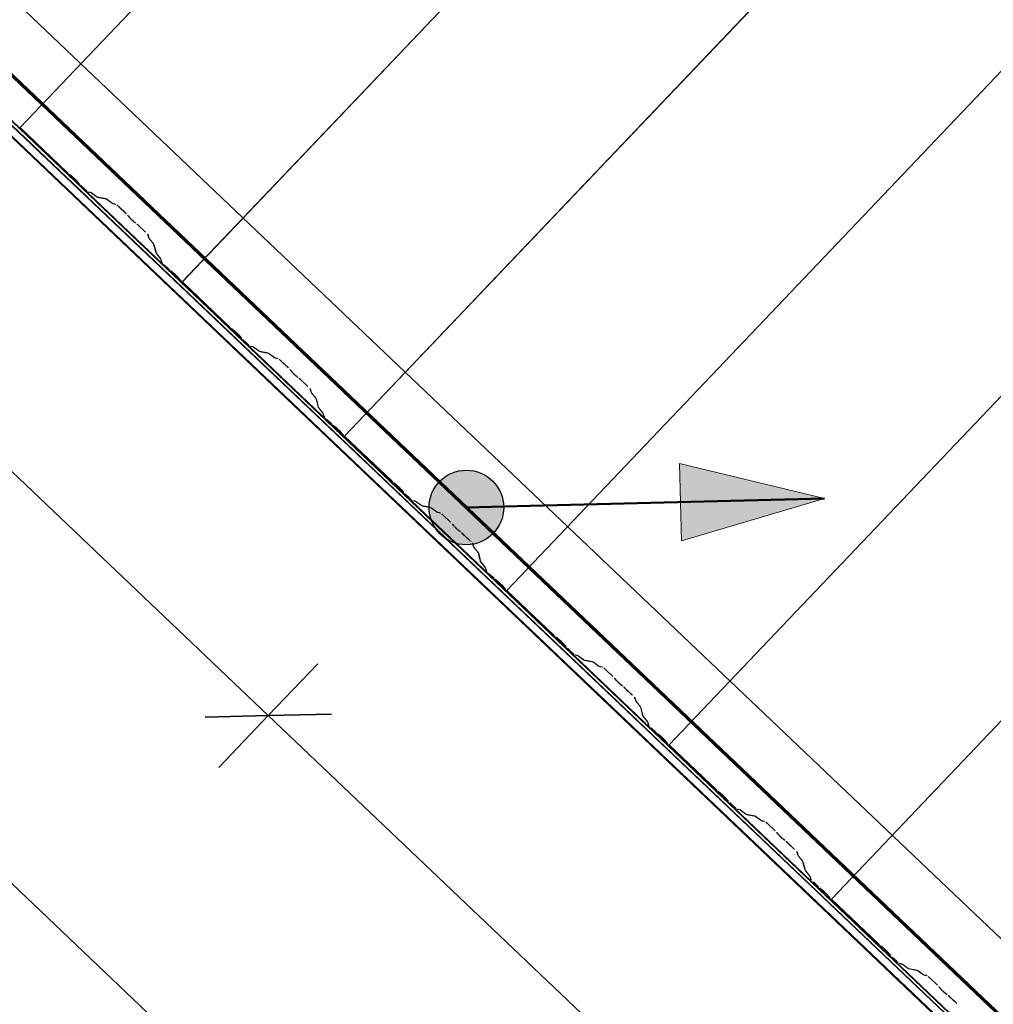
# Model space of a CAD drawing. Header units: metres. Extents: x 32343131.6 to 32343183.7, y 5699223.3 to 5699275.1.
# Tile 19 of 190: x 32343151.9 to 32343153.6, y 5699237 to 5699238.7. Entities that reach past the tile are written whole.
import ezdxf

# ---------------------------------------------------------------- set-up
doc = ezdxf.new("R2010")
doc.units = ezdxf.units.M
for name, color, linetype, lineweight in [('0-1', 7, 'Continuous', 5), ('A-ANNO-DIMS', 7, 'Continuous', 9), ('A-ANNO-DIMS-50', 7, 'Continuous', 9), ('A-DETL-GENF', 7, 'Continuous', 18)]:
    doc.layers.add(name, color=color, linetype=linetype, lineweight=lineweight)
for name, color, linetype, lineweight, true_color in [('A-DETL-GENF-3', 5, 'Continuous', 18, 0x0000ff), ('A-DETL-GENF-4', 5, 'Continuous', 50, 0x0000ff), ('A-ROOF-1', 7, 'Continuous', 5, 0xcccccc), ('E-POWR-CNDT-1', 5, 'Continuous', 70, 0x0000ff), ('G-IMPT-1', 5, 'Continuous', 25, 0x0000ff), ('S-BEAM-1', 7, 'Continuous', 5, 0xcccccc)]:
    doc.layers.add(name, color=color, linetype=linetype, lineweight=lineweight, true_color=true_color)
doc.styles.add('Arial', font='arial.ttf', dxfattribs={"height": 0.15})
doc.dimstyles.new('Blitzschutz', dxfattribs={"dimscale": 0.3048, "dimtxt": 0.153039, "dimasz": 0.492126, "dimexe": 0.393701, "dimexo": 0.0625, "dimgap": 0.287073, "dimtad": 1, "dimlfac": 100, "dimrnd": 0.01, "dimdsep": 46, "dimtxsty": 'Arial', "dimblk1": 'OBLIQUE', "dimblk2": 'OBLIQUE', "dimsah": 1, "dimcen": 0.09, "dimdle": 0.393701, "dimadec": 0, "dimazin": 0, "dimtfac": 1, "dimtdec": 4, "dimtix": 1, "dimtmove": 0, "dimatfit": 3, "dimfxl": 0.393701, "dimfxlon": 1, "dimtvp": 1, "dimtfill": 1, "dimtolj": 1, "dimtzin": 0, "dimarcsym": 2})

# ---------------------------------------------------------------- blocks, each defined once
blk = doc.blocks.new('Ortgang Hochpunkt - Ortgang Hochpunkt-3544340-TGA_190_LP5_GR_DA-TGA-01_G_')
at = {"layer": 'A-ROOF-1'}
for p, q in [((89.4753, -25.0355), (54.6993, 8.0497)), ((89.3588, -25.1579), (54.5828, 7.9273)), ((54.5837, 7.9281), (89.3597, -25.1571)), ((89.4753, -25.0355), (54.8986, 7.8602)), ((74.8585, -11.3434), (71.9726, -8.5979)), ((74.8551, -11.3392), (71.977, -8.6011)), ((74.8487, -11.327), (71.9886, -8.606)), ((74.8478, -11.3249), (71.9908, -8.6068)), ((74.8884, -11.3635), (74.8478, -11.3249)), ((74.8862, -11.3627), (74.8487, -11.327)), ((74.8737, -11.357), (74.8551, -11.3392)), ((74.8648, -11.3495), (74.8585, -11.3434)), ((74.8694, -11.3538), (74.8651, -11.3498)), ((80.6531, -16.8563), (74.8694, -11.3538)), ((80.6497, -16.8521), (74.8737, -11.357)), ((80.6443, -16.8408), (74.8862, -11.3627)), ((80.6433, -16.8386), (74.8884, -11.3635))]:
    blk.add_line(p, q, dxfattribs=at)
blk = doc.blocks.new('ARC_190_LPX_FM_Stellplätze_rvt-1-TGA_190_LP5_GR_DA-TGA-01_G_')
at = {"layer": 'S-BEAM-1'}
for p, q in [((32343151.9263, 5699238.5177), (32343160.1886, 5699247.2022)), ((32343151.9263, 5699238.5177), (32343160.1886, 5699247.2022)), ((32343151.9264, 5699238.5178), (32343160.1886, 5699247.2023)), ((32343151.9264, 5699238.5178), (32343160.1886, 5699247.2023)), ((32343152.198, 5699238.2592), (32343160.4602, 5699246.9438)), ((32343152.198, 5699238.2592), (32343160.4602, 5699246.9438)), ((32343152.1981, 5699238.2593), (32343160.4603, 5699246.9438)), ((32343152.1981, 5699238.2593), (32343160.4603, 5699246.9438)), ((32343152.4697, 5699238.0009), (32343160.732, 5699246.6854)), ((32343152.4697, 5699238.0009), (32343160.732, 5699246.6854)), ((32343152.4697, 5699238.0008), (32343160.7319, 5699246.6853)), ((32343152.4697, 5699238.0008), (32343160.7319, 5699246.6853)), ((32343152.7413, 5699237.7423), (32343161.0036, 5699246.4268)), ((32343152.7413, 5699237.7423), (32343161.0036, 5699246.4268)), ((32343152.7414, 5699237.7424), (32343161.0037, 5699246.4269)), ((32343152.7414, 5699237.7424), (32343161.0037, 5699246.4269)), ((32343153.013, 5699237.4838), (32343161.2753, 5699246.1683)), ((32343153.013, 5699237.4838), (32343161.2753, 5699246.1683)), ((32343153.0131, 5699237.4839), (32343161.2754, 5699246.1684)), ((32343153.0131, 5699237.4839), (32343161.2754, 5699246.1684)), ((32343153.2847, 5699237.2253), (32343161.547, 5699245.9098)), ((32343153.2847, 5699237.2253), (32343161.547, 5699245.9098)), ((32343153.2848, 5699237.2254), (32343161.5471, 5699245.9099)), ((32343153.2848, 5699237.2254), (32343161.5471, 5699245.9099)), ((32343151.9264, 5699238.5178), (32343151.9263, 5699238.5177)), ((32343151.9263, 5699238.5177), (32343151.9264, 5699238.5178)), ((32343151.9263, 5699238.5177), (32343152.0051, 5699238.4427)), ((32343152.0052, 5699238.4428), (32343151.9264, 5699238.5178)), ((32343152.0131, 5699238.4362), (32343152.0084, 5699238.44)), ((32343152.0091, 5699238.4392), (32343152.0138, 5699238.4354)), ((32343152.02, 5699238.4296), (32343152.024, 5699238.425)), ((32343152.0248, 5699238.4243), (32343152.0208, 5699238.4289)), ((32343152.0277, 5699238.4212), (32343152.0352, 5699238.4141)), ((32343152.0353, 5699238.4142), (32343152.0278, 5699238.4213)), ((32343152.0444, 5699238.4095), (32343152.0399, 5699238.4104)), ((32343152.041, 5699238.4094), (32343152.0454, 5699238.4085)), ((32343152.0546, 5699238.4022), (32343152.0454, 5699238.4089)), ((32343152.0462, 5699238.408), (32343152.0554, 5699238.4013)), ((32343152.0698, 5699238.3988), (32343152.0554, 5699238.4018)), ((32343152.0564, 5699238.4007), (32343152.0709, 5699238.3978)), ((32343152.0801, 5699238.3916), (32343152.0708, 5699238.3983)), ((32343152.0717, 5699238.3973), (32343152.0809, 5699238.3907)), ((32343152.0858, 5699238.3901), (32343152.0809, 5699238.3911)), ((32343152.0819, 5699238.3901), (32343152.0869, 5699238.3891)), ((32343152.0915, 5699238.3853), (32343152.1038, 5699238.3736)), ((32343152.1039, 5699238.3737), (32343152.0916, 5699238.3854)), ((32343152.1072, 5699238.37), (32343152.109, 5699238.3678)), ((32343152.11, 5699238.367), (32343152.1082, 5699238.3692)), ((32343152.1194, 5699238.3585), (32343152.1171, 5699238.3602)), ((32343152.118, 5699238.3593), (32343152.1203, 5699238.3576)), ((32343152.124, 5699238.3544), (32343152.1363, 5699238.3426)), ((32343152.1364, 5699238.3427), (32343152.1241, 5699238.3545)), ((32343152.1403, 5699238.3382), (32343152.1416, 5699238.3333)), ((32343152.1427, 5699238.3323), (32343152.1414, 5699238.3372)), ((32343152.1422, 5699238.3324), (32343152.1493, 5699238.3235)), ((32343152.1503, 5699238.3227), (32343152.1432, 5699238.3316)), ((32343152.1498, 5699238.3227), (32343152.1535, 5699238.3084)), ((32343152.1546, 5699238.3074), (32343152.1509, 5699238.3217)), ((32343152.1541, 5699238.3075), (32343152.1612, 5699238.2986)), ((32343152.1622, 5699238.2978), (32343152.1551, 5699238.3066)), ((32343152.1617, 5699238.2978), (32343152.1628, 5699238.2934)), ((32343152.1639, 5699238.2924), (32343152.1628, 5699238.2968)), ((32343152.1678, 5699238.2879), (32343152.1754, 5699238.2807)), ((32343152.1754, 5699238.2808), (32343152.1679, 5699238.288)), ((32343152.1834, 5699238.2742), (32343152.1786, 5699238.278)), ((32343152.1793, 5699238.2772), (32343152.1841, 5699238.2734)), ((32343152.1902, 5699238.2676), (32343152.1943, 5699238.263)), ((32343152.1951, 5699238.2624), (32343152.1911, 5699238.2669)), ((32343152.1981, 5699238.2593), (32343152.198, 5699238.2592)), ((32343152.198, 5699238.2592), (32343152.1981, 5699238.2593)), ((32343152.198, 5699238.2592), (32343152.2768, 5699238.1842)), ((32343152.2769, 5699238.1843), (32343152.1981, 5699238.2593)), ((32343152.2848, 5699238.1777), (32343152.2801, 5699238.1815)), ((32343152.2808, 5699238.1807), (32343152.2855, 5699238.1769)), ((32343152.2917, 5699238.1711), (32343152.2957, 5699238.1665)), ((32343152.2965, 5699238.1659), (32343152.2925, 5699238.1704)), ((32343152.2994, 5699238.1627), (32343152.3069, 5699238.1556)), ((32343152.307, 5699238.1557), (32343152.2995, 5699238.1628)), ((32343152.3161, 5699238.151), (32343152.3116, 5699238.1519)), ((32343152.3127, 5699238.1509), (32343152.3171, 5699238.15)), ((32343152.3263, 5699238.1438), (32343152.3171, 5699238.1504)), ((32343152.3179, 5699238.1495), (32343152.3271, 5699238.1429)), ((32343152.3415, 5699238.1404), (32343152.3271, 5699238.1433)), ((32343152.3281, 5699238.1423), (32343152.3426, 5699238.1393)), ((32343152.3517, 5699238.1331), (32343152.3425, 5699238.1398)), ((32343152.3434, 5699238.1389), (32343152.3526, 5699238.1322)), ((32343152.3575, 5699238.1317), (32343152.3525, 5699238.1327)), ((32343152.3536, 5699238.1316), (32343152.3585, 5699238.1306)), ((32343152.3756, 5699238.1152), (32343152.3632, 5699238.127)), ((32343152.3632, 5699238.1269), (32343152.3755, 5699238.1151)), ((32343152.3789, 5699238.1116), (32343152.3807, 5699238.1094)), ((32343152.3817, 5699238.1086), (32343152.3799, 5699238.1108)), ((32343152.3911, 5699238.1), (32343152.3888, 5699238.1017)), ((32343152.3897, 5699238.1008), (32343152.392, 5699238.0991)), ((32343152.3957, 5699238.0959), (32343152.408, 5699238.0842)), ((32343152.4081, 5699238.0843), (32343152.3958, 5699238.096)), ((32343152.412, 5699238.0797), (32343152.4133, 5699238.0749)), ((32343152.4144, 5699238.0739), (32343152.4131, 5699238.0787)), ((32343152.4139, 5699238.0739), (32343152.421, 5699238.065)), ((32343152.422, 5699238.0642), (32343152.4149, 5699238.0731)), ((32343152.4215, 5699238.0643), (32343152.4252, 5699238.05)), ((32343152.4263, 5699238.0489), (32343152.4226, 5699238.0632)), ((32343152.4258, 5699238.049), (32343152.4329, 5699238.0401)), ((32343152.4339, 5699238.0393), (32343152.4268, 5699238.0482)), ((32343152.4334, 5699238.0393), (32343152.4345, 5699238.0349)), ((32343152.4356, 5699238.0339), (32343152.4345, 5699238.0383)), ((32343152.4395, 5699238.0294), (32343152.447, 5699238.0223)), ((32343152.4471, 5699238.0224), (32343152.4396, 5699238.0295)), ((32343152.4551, 5699238.0158), (32343152.4503, 5699238.0196)), ((32343152.451, 5699238.0188), (32343152.4558, 5699238.015)), ((32343152.4619, 5699238.0091), (32343152.4659, 5699238.0045)), ((32343152.4668, 5699238.0039), (32343152.4627, 5699238.0084)), ((32343152.5486, 5699237.9259), (32343152.4697, 5699238.0009)), ((32343152.4697, 5699238.0009), (32343152.4697, 5699238.0008)), ((32343152.4697, 5699238.0008), (32343152.4697, 5699238.0009)), ((32343152.4697, 5699238.0008), (32343152.5485, 5699237.9258)), ((32343152.5565, 5699237.9193), (32343152.5517, 5699237.9231)), ((32343152.5524, 5699237.9223), (32343152.5572, 5699237.9185)), ((32343152.5633, 5699237.9126), (32343152.5674, 5699237.9081)), ((32343152.5682, 5699237.9074), (32343152.5642, 5699237.912)), ((32343152.5711, 5699237.9043), (32343152.5786, 5699237.8971)), ((32343152.5787, 5699237.8972), (32343152.5712, 5699237.9044)), ((32343152.5878, 5699237.8925), (32343152.5833, 5699237.8934)), ((32343152.5844, 5699237.8924), (32343152.5888, 5699237.8915)), ((32343152.598, 5699237.8853), (32343152.5887, 5699237.892)), ((32343152.5896, 5699237.891), (32343152.5988, 5699237.8844)), ((32343152.6114, 5699237.8823), (32343152.5988, 5699237.8848)), ((32343152.5998, 5699237.8838), (32343152.6113, 5699237.8815)), ((32343152.6127, 5699237.882), (32343152.6117, 5699237.8822)), ((32343152.6121, 5699237.8813), (32343152.6143, 5699237.8809)), ((32343152.6234, 5699237.8747), (32343152.6142, 5699237.8813)), ((32343152.6151, 5699237.8804), (32343152.6243, 5699237.8737)), ((32343152.6292, 5699237.8732), (32343152.6242, 5699237.8742)), ((32343152.6253, 5699237.8732), (32343152.6302, 5699237.8721)), ((32343152.6348, 5699237.8684), (32343152.6472, 5699237.8567)), ((32343152.6473, 5699237.8567), (32343152.6349, 5699237.8685)), ((32343152.6506, 5699237.8531), (32343152.6524, 5699237.8509)), ((32343152.6533, 5699237.8501), (32343152.6515, 5699237.8523)), ((32343152.6628, 5699237.8416), (32343152.6605, 5699237.8432)), ((32343152.6614, 5699237.8423), (32343152.6636, 5699237.8407)), ((32343152.6674, 5699237.8374), (32343152.6797, 5699237.8257)), ((32343152.6798, 5699237.8258), (32343152.6675, 5699237.8375)), ((32343152.6837, 5699237.8213), (32343152.6839, 5699237.8204)), ((32343152.6839, 5699237.8204), (32343152.685, 5699237.8164)), ((32343152.686, 5699237.8154), (32343152.6848, 5699237.8203)), ((32343152.6856, 5699237.8154), (32343152.6927, 5699237.8066)), ((32343152.6937, 5699237.8057), (32343152.6866, 5699237.8146)), ((32343152.6932, 5699237.8058), (32343152.6969, 5699237.7915)), ((32343152.6979, 5699237.7905), (32343152.6943, 5699237.8048)), ((32343152.6975, 5699237.7905), (32343152.7046, 5699237.7816)), ((32343152.7056, 5699237.7808), (32343152.6984, 5699237.7897)), ((32343152.7051, 5699237.7809), (32343152.7062, 5699237.7765)), ((32343152.7073, 5699237.7755), (32343152.7062, 5699237.7799)), ((32343152.7112, 5699237.7709), (32343152.7187, 5699237.7638)), ((32343152.7188, 5699237.7639), (32343152.7113, 5699237.771)), ((32343152.7268, 5699237.7573), (32343152.722, 5699237.7611)), ((32343152.7227, 5699237.7603), (32343152.7275, 5699237.7565)), ((32343152.7336, 5699237.7506), (32343152.7376, 5699237.7461)), ((32343152.7385, 5699237.7454), (32343152.7344, 5699237.75)), ((32343152.7414, 5699237.7424), (32343152.7413, 5699237.7423)), ((32343152.7413, 5699237.7423), (32343152.7414, 5699237.7424)), ((32343152.7413, 5699237.7423), (32343152.8202, 5699237.6673)), ((32343152.8202, 5699237.6674), (32343152.7414, 5699237.7424)), ((32343152.8282, 5699237.6608), (32343152.8234, 5699237.6646)), ((32343152.8241, 5699237.6638), (32343152.8289, 5699237.66)), ((32343152.835, 5699237.6541), (32343152.8391, 5699237.6496)), ((32343152.8399, 5699237.6489), (32343152.8359, 5699237.6535)), ((32343152.8428, 5699237.6458), (32343152.8503, 5699237.6386)), ((32343152.8504, 5699237.6387), (32343152.8429, 5699237.6459)), ((32343152.8594, 5699237.6341), (32343152.855, 5699237.635)), ((32343152.8561, 5699237.6339), (32343152.8605, 5699237.633)), ((32343152.8696, 5699237.6268), (32343152.8604, 5699237.6335)), ((32343152.8613, 5699237.6326), (32343152.8705, 5699237.6259)), ((32343152.8849, 5699237.6234), (32343152.8704, 5699237.6263)), ((32343152.8715, 5699237.6253), (32343152.886, 5699237.6224)), ((32343152.8951, 5699237.6162), (32343152.8859, 5699237.6228)), ((32343152.8868, 5699237.6219), (32343152.896, 5699237.6153)), ((32343152.9008, 5699237.6147), (32343152.8959, 5699237.6157)), ((32343152.897, 5699237.6147), (32343152.9019, 5699237.6137)), ((32343152.9065, 5699237.6099), (32343152.9189, 5699237.5982)), ((32343152.9189, 5699237.5983), (32343152.9066, 5699237.61)), ((32343152.9223, 5699237.5946), (32343152.9241, 5699237.5924)), ((32343152.925, 5699237.5916), (32343152.9232, 5699237.5938)), ((32343152.9345, 5699237.5831), (32343152.9322, 5699237.5848)), ((32343152.933, 5699237.5839), (32343152.9353, 5699237.5822)), ((32343152.9391, 5699237.5789), (32343152.9514, 5699237.5672)), ((32343152.9515, 5699237.5673), (32343152.9392, 5699237.579)), ((32343152.9554, 5699237.5628), (32343152.9566, 5699237.5579)), ((32343152.9577, 5699237.5569), (32343152.9565, 5699237.5618)), ((32343152.9573, 5699237.5569), (32343152.9644, 5699237.5481)), ((32343152.9653, 5699237.5473), (32343152.9582, 5699237.5561)), ((32343152.9649, 5699237.5473), (32343152.9685, 5699237.533)), ((32343152.9696, 5699237.532), (32343152.966, 5699237.5463)), ((32343152.9692, 5699237.532), (32343152.9763, 5699237.5232)), ((32343152.9772, 5699237.5223), (32343152.9701, 5699237.5312)), ((32343152.9768, 5699237.5224), (32343152.9779, 5699237.518)), ((32343152.979, 5699237.517), (32343152.9779, 5699237.5214)), ((32343152.9829, 5699237.5125), (32343152.9904, 5699237.5053)), ((32343152.9905, 5699237.5054), (32343152.983, 5699237.5126)), ((32343152.9984, 5699237.4988), (32343152.9937, 5699237.5026)), ((32343152.9944, 5699237.5018), (32343152.9991, 5699237.498)), ((32343153.0053, 5699237.4922), (32343153.0093, 5699237.4876)), ((32343153.0101, 5699237.4869), (32343153.0061, 5699237.4915)), ((32343153.0131, 5699237.4839), (32343153.013, 5699237.4838)), ((32343153.013, 5699237.4838), (32343153.0131, 5699237.4839)), ((32343153.013, 5699237.4838), (32343153.0918, 5699237.4088)), ((32343153.0919, 5699237.4089), (32343153.0131, 5699237.4839)), ((32343153.0999, 5699237.4023), (32343153.0951, 5699237.4061)), ((32343153.0958, 5699237.4053), (32343153.1006, 5699237.4015)), ((32343153.1067, 5699237.3957), (32343153.1107, 5699237.3911)), ((32343153.1116, 5699237.3904), (32343153.1075, 5699237.395)), ((32343153.1221, 5699237.3802), (32343153.1145, 5699237.3874)), ((32343153.1145, 5699237.3873), (32343153.122, 5699237.3802)), ((32343153.1311, 5699237.3756), (32343153.1267, 5699237.3765)), ((32343153.1277, 5699237.3754), (32343153.1322, 5699237.3745)), ((32343153.1413, 5699237.3683), (32343153.1321, 5699237.375)), ((32343153.133, 5699237.3741), (32343153.1422, 5699237.3674)), ((32343153.1566, 5699237.3649), (32343153.1421, 5699237.3679)), ((32343153.1432, 5699237.3668), (32343153.1577, 5699237.3639)), ((32343153.1668, 5699237.3577), (32343153.1576, 5699237.3644)), ((32343153.1585, 5699237.3634), (32343153.1677, 5699237.3568)), ((32343153.1725, 5699237.3562), (32343153.1676, 5699237.3572)), ((32343153.1687, 5699237.3562), (32343153.1736, 5699237.3552)), ((32343153.1782, 5699237.3514), (32343153.1905, 5699237.3397)), ((32343153.1906, 5699237.3398), (32343153.1783, 5699237.3515)), ((32343153.194, 5699237.3361), (32343153.1958, 5699237.3339)), ((32343153.1967, 5699237.3331), (32343153.1949, 5699237.3353)), ((32343153.2062, 5699237.3246), (32343153.2039, 5699237.3263)), ((32343153.2047, 5699237.3254), (32343153.207, 5699237.3237)), ((32343153.2108, 5699237.3205), (32343153.2231, 5699237.3087)), ((32343153.2232, 5699237.3088), (32343153.2109, 5699237.3206)), ((32343153.2271, 5699237.3043), (32343153.2283, 5699237.2994)), ((32343153.2294, 5699237.2984), (32343153.2282, 5699237.3033)), ((32343153.229, 5699237.2985), (32343153.2361, 5699237.2896)), ((32343153.237, 5699237.2888), (32343153.2299, 5699237.2976)), ((32343153.2366, 5699237.2888), (32343153.2402, 5699237.2745)), ((32343153.2413, 5699237.2735), (32343153.2377, 5699237.2878)), ((32343153.2409, 5699237.2736), (32343153.248, 5699237.2647)), ((32343153.2489, 5699237.2639), (32343153.2418, 5699237.2727)), ((32343153.2485, 5699237.2639), (32343153.2496, 5699237.2595)), ((32343153.2507, 5699237.2585), (32343153.2496, 5699237.2629)), ((32343153.2546, 5699237.254), (32343153.2621, 5699237.2468)), ((32343153.2622, 5699237.2469), (32343153.2547, 5699237.2541)), ((32343153.2701, 5699237.2403), (32343153.2654, 5699237.2441)), ((32343153.2661, 5699237.2433), (32343153.2708, 5699237.2395)), ((32343153.277, 5699237.2337), (32343153.281, 5699237.2291)), ((32343153.2818, 5699237.2285), (32343153.2778, 5699237.233)), ((32343153.2848, 5699237.2254), (32343153.2847, 5699237.2253)), ((32343153.2847, 5699237.2253), (32343153.2848, 5699237.2254)), ((32343153.2847, 5699237.2253), (32343153.3635, 5699237.1503)), ((32343153.3636, 5699237.1504), (32343153.2848, 5699237.2254)), ((32343153.3716, 5699237.1438), (32343153.3668, 5699237.1476)), ((32343153.3675, 5699237.1468), (32343153.3723, 5699237.143)), ((32343153.3784, 5699237.1372), (32343153.3824, 5699237.1326)), ((32343153.3833, 5699237.132), (32343153.3792, 5699237.1365)), ((32343153.3861, 5699237.1288), (32343153.3937, 5699237.1217)), ((32343153.3937, 5699237.1218), (32343153.3862, 5699237.1289)), ((32343153.4028, 5699237.1171), (32343153.3984, 5699237.118)), ((32343153.3994, 5699237.117), (32343153.4039, 5699237.1161)), ((32343153.413, 5699237.1099), (32343153.4038, 5699237.1165)), ((32343153.4047, 5699237.1156), (32343153.4139, 5699237.1089)), ((32343153.4283, 5699237.1065), (32343153.4138, 5699237.1094)), ((32343153.4149, 5699237.1084), (32343153.4294, 5699237.1054)), ((32343153.4385, 5699237.0992), (32343153.4293, 5699237.1059)), ((32343153.4301, 5699237.105), (32343153.4394, 5699237.0983)), ((32343153.4442, 5699237.0978), (32343153.4393, 5699237.0988)), ((32343153.4404, 5699237.0977), (32343153.4453, 5699237.0967)), ((32343153.4499, 5699237.0929), (32343153.4622, 5699237.0812)), ((32343153.4623, 5699237.0813), (32343153.45, 5699237.093)), ((32343153.4657, 5699237.0776), (32343153.4675, 5699237.0754)), ((32343153.4684, 5699237.0746), (32343153.4666, 5699237.0768)), ((32343153.4779, 5699237.0661), (32343153.4756, 5699237.0678)), ((32343153.4764, 5699237.0669), (32343153.4787, 5699237.0652)), ((32343153.4949, 5699237.0503), (32343153.4825, 5699237.0621)), ((32343153.4825, 5699237.062), (32343153.4948, 5699237.0503))]:
    blk.add_line(p, q, dxfattribs=at)
for centre, major_axis, ratio, start_param, end_param in [((32343152.0055, 5699238.4432), (-0.00543, 0.00517), 0.087156, 1.570796, 2.355302), ((32343152.0055, 5699238.4432), (-0.00435, 0.00414), 0.087156, 1.570796, 2.355303), ((32343152.0166, 5699238.4322), (-0.00543, 0.00517), 0.087156, 3.927882, 5.496895), ((32343152.0166, 5699238.4322), (-0.00435, 0.00414), 0.087156, 3.927881, 5.496895), ((32343152.0282, 5699238.4217), (-0.00543, 0.00517), 0.087156, 0.78629, 1.570796), ((32343152.0282, 5699238.4217), (-0.00435, 0.00414), 0.087156, 0.786288, 1.570796), ((32343152.0357, 5699238.4145), (-0.00543, 0.00517), 0.087156, 1.570796, 3.003604), ((32343152.0357, 5699238.4145), (-0.00435, 0.00414), 0.087156, 1.570796, 3.003604), ((32343152.0497, 5699238.4043), (-0.00543, 0.00517), 0.087156, 5.711273, 6.145192), ((32343152.0497, 5699238.4043), (-0.00435, 0.00414), 0.087156, 5.711276, 6.145197), ((32343152.0511, 5699238.4059), (-0.00435, 0.00414), 0.087155, 2.569679, 3.003604), ((32343152.0511, 5699238.4059), (-0.00543, 0.00517), 0.087156, 2.56968, 3.003603), ((32343152.0752, 5699238.3937), (-0.00543, 0.00517), 0.087156, 5.711273, 6.145192), ((32343152.0752, 5699238.3937), (-0.00435, 0.00414), 0.087155, 5.71127, 6.145197), ((32343152.0766, 5699238.3953), (-0.00435, 0.00414), 0.087155, 2.56968, 3.003604), ((32343152.0766, 5699238.3953), (-0.00543, 0.00517), 0.087156, 2.569681, 3.003607), ((32343152.0911, 5699238.385), (-0.00543, 0.00517), 0.087156, 4.712389, 6.145192), ((32343152.0911, 5699238.385), (-0.00435, 0.00414), 0.087155, 4.712389, 6.145197), ((32343152.1034, 5699238.3732), (-0.00435, 0.00414), 0.087156, 3.74101, 4.712389), ((32343152.1034, 5699238.3732), (-0.00543, 0.00517), 0.087155, 3.74101, 4.712389), ((32343152.1138, 5699238.3638), (-0.00543, 0.00517), 0.087155, 0.599417, 2.542176), ((32343152.1138, 5699238.3638), (-0.00435, 0.00414), 0.087156, 0.599418, 2.542175), ((32343152.1237, 5699238.354), (-0.00543, 0.00517), 0.087156, 4.712389, 5.683769), ((32343152.1237, 5699238.354), (-0.00435, 0.00414), 0.087155, 4.712389, 5.683768), ((32343152.136, 5699238.3423), (-0.00435, 0.00414), 0.087156, 3.279573, 4.712389), ((32343152.136, 5699238.3423), (-0.00543, 0.00517), 0.087156, 3.279582, 4.712389), ((32343152.147, 5699238.3283), (-0.00543, 0.00517), 0.087156, 0.137989, 0.571916), ((32343152.147, 5699238.3283), (-0.00435, 0.00414), 0.087156, 0.137987, 0.571912), ((32343152.1455, 5699238.3268), (-0.00435, 0.00414), 0.087155, 3.279583, 3.713505), ((32343152.1455, 5699238.3268), (-0.00543, 0.00517), 0.087156, 3.279582, 3.713509), ((32343152.1589, 5699238.3034), (-0.00543, 0.00517), 0.087156, 0.137988, 0.571908), ((32343152.1589, 5699238.3034), (-0.00435, 0.00414), 0.087156, 0.137984, 0.571912), ((32343152.1574, 5699238.3019), (-0.00435, 0.00414), 0.087156, 3.279584, 3.713505), ((32343152.1574, 5699238.3019), (-0.00543, 0.00517), 0.087155, 3.279582, 3.713504), ((32343152.1683, 5699238.2884), (-0.00543, 0.00517), 0.087155, 0.137989, 1.570797), ((32343152.1683, 5699238.2884), (-0.00435, 0.00414), 0.087155, 0.13799, 1.570797), ((32343152.1758, 5699238.2812), (-0.00435, 0.00414), 0.087156, 1.570796, 2.355303), ((32343152.1758, 5699238.2812), (-0.00543, 0.00517), 0.087156, 1.570796, 2.355301), ((32343152.1869, 5699238.2702), (-0.00543, 0.00517), 0.087156, 3.927882, 5.496896), ((32343152.1869, 5699238.2702), (-0.00435, 0.00414), 0.087156, 3.927885, 5.496895), ((32343152.1984, 5699238.2597), (-0.00543, 0.00517), 0.087156, 0.78629, 1.570796), ((32343152.1984, 5699238.2597), (-0.00435, 0.00414), 0.087156, 0.786285, 1.570796), ((32343152.2772, 5699238.1847), (-0.00543, 0.00517), 0.087156, 1.570796, 2.355301), ((32343152.2772, 5699238.1847), (-0.00435, 0.00414), 0.087155, 1.570796, 2.355303), ((32343152.2883, 5699238.1737), (-0.00543, 0.00517), 0.087156, 3.927882, 5.496897), ((32343152.2883, 5699238.1737), (-0.00435, 0.00414), 0.087156, 3.927881, 5.496895), ((32343152.2998, 5699238.1632), (-0.00543, 0.00517), 0.087156, 0.786289, 1.570796), ((32343152.2998, 5699238.1632), (-0.00435, 0.00414), 0.087156, 0.786288, 1.570796), ((32343152.3074, 5699238.1561), (-0.00543, 0.00517), 0.087156, 1.570796, 3.003603), ((32343152.3074, 5699238.1561), (-0.00435, 0.00414), 0.087156, 1.570797, 3.003604), ((32343152.3214, 5699238.1458), (-0.00543, 0.00517), 0.087156, 5.711273, 6.145191), ((32343152.3214, 5699238.1458), (-0.00435, 0.00414), 0.087155, 5.711273, 6.145197), ((32343152.3228, 5699238.1475), (-0.00435, 0.00414), 0.087155, 2.569674, 3.003604), ((32343152.3228, 5699238.1475), (-0.00543, 0.00517), 0.087156, 2.569681, 3.003607), ((32343152.3469, 5699238.1352), (-0.00543, 0.00517), 0.087156, 5.711273, 6.145191), ((32343152.3469, 5699238.1352), (-0.00435, 0.00414), 0.087155, 5.711275, 6.145197), ((32343152.3483, 5699238.1368), (-0.00435, 0.00414), 0.087156, 2.569675, 3.003604), ((32343152.3483, 5699238.1368), (-0.00543, 0.00517), 0.087156, 2.569681, 3.003609), ((32343152.3628, 5699238.1265), (-0.00543, 0.00517), 0.087155, 4.71239, 6.145195), ((32343152.3628, 5699238.1265), (-0.00435, 0.00414), 0.087155, 4.71239, 6.145197), ((32343152.3751, 5699238.1148), (-0.00435, 0.00414), 0.087156, 3.741012, 4.712389), ((32343152.3751, 5699238.1148), (-0.00543, 0.00517), 0.087155, 3.74101, 4.712389), ((32343152.3854, 5699238.1054), (-0.00543, 0.00517), 0.087156, 0.599417, 2.542175), ((32343152.3854, 5699238.1054), (-0.00435, 0.00414), 0.087156, 0.599418, 2.542176), ((32343152.3953, 5699238.0955), (-0.00543, 0.00517), 0.087156, 4.712389, 5.68377), ((32343152.3953, 5699238.0955), (-0.00435, 0.00414), 0.087156, 4.712389, 5.683768), ((32343152.4077, 5699238.0838), (-0.00435, 0.00414), 0.087156, 3.279585, 4.712389), ((32343152.4077, 5699238.0838), (-0.00543, 0.00517), 0.087156, 3.279581, 4.712389), ((32343152.4187, 5699238.0698), (-0.00543, 0.00517), 0.087156, 0.137988, 0.571915), ((32343152.4187, 5699238.0698), (-0.00435, 0.00414), 0.087156, 0.137991, 0.571912), ((32343152.4172, 5699238.0683), (-0.00435, 0.00414), 0.087156, 3.279587, 3.713505), ((32343152.4172, 5699238.0683), (-0.00543, 0.00517), 0.087156, 3.279581, 3.713506), ((32343152.4306, 5699238.0449), (-0.00543, 0.00517), 0.087156, 0.137988, 0.571909), ((32343152.4306, 5699238.0449), (-0.00435, 0.00414), 0.087155, 0.137983, 0.571912), ((32343152.4291, 5699238.0434), (-0.00435, 0.00414), 0.087156, 3.279583, 3.713505), ((32343152.4291, 5699238.0434), (-0.00543, 0.00517), 0.087156, 3.279581, 3.713507), ((32343152.44, 5699238.0299), (-0.00543, 0.00517), 0.087156, 0.137988, 1.570796), ((32343152.44, 5699238.0299), (-0.00435, 0.00414), 0.087156, 0.137991, 1.570796), ((32343152.4475, 5699238.0227), (-0.00543, 0.00517), 0.087156, 1.570796, 2.355305), ((32343152.4475, 5699238.0227), (-0.00435, 0.00414), 0.087156, 1.570796, 2.355303), ((32343152.4586, 5699238.0118), (-0.00543, 0.00517), 0.087156, 3.927882, 5.496895), ((32343152.4586, 5699238.0118), (-0.00435, 0.00414), 0.087156, 3.927886, 5.496895), ((32343152.4701, 5699238.0012), (-0.00543, 0.00517), 0.087156, 0.78629, 1.570796), ((32343152.4701, 5699238.0012), (-0.00435, 0.00414), 0.087156, 0.786288, 1.570796), ((32343152.5489, 5699237.9262), (-0.00543, 0.00517), 0.087156, 1.570796, 2.355305), ((32343152.5489, 5699237.9262), (-0.00435, 0.00414), 0.087155, 1.570796, 2.355303), ((32343152.56, 5699237.9153), (-0.00543, 0.00517), 0.087156, 3.927882, 5.496896), ((32343152.56, 5699237.9153), (-0.00435, 0.00414), 0.087156, 3.927882, 5.496895), ((32343152.5715, 5699237.9047), (-0.00543, 0.00517), 0.087156, 0.786289, 1.570796), ((32343152.5715, 5699237.9047), (-0.00435, 0.00414), 0.087156, 0.786289, 1.570796), ((32343152.579, 5699237.8976), (-0.00543, 0.00517), 0.087155, 1.570797, 3.003603), ((32343152.579, 5699237.8976), (-0.00435, 0.00414), 0.087155, 1.570797, 3.003604), ((32343152.5931, 5699237.8873), (-0.00543, 0.00517), 0.087156, 5.711273, 6.145194), ((32343152.5931, 5699237.8873), (-0.00435, 0.00414), 0.087156, 5.711276, 6.145196), ((32343152.5945, 5699237.889), (-0.00435, 0.00414), 0.087156, 2.569675, 3.003604), ((32343152.5945, 5699237.889), (-0.00543, 0.00517), 0.087156, 2.569681, 3.003609), ((32343152.6185, 5699237.8767), (-0.00543, 0.00517), 0.087156, 5.928235, 6.145192), ((32343152.6185, 5699237.8767), (-0.00435, 0.00414), 0.087156, 5.711276, 6.145196), ((32343152.62, 5699237.8783), (-0.00435, 0.00414), 0.087156, 2.56968, 3.003604), ((32343152.62, 5699237.8783), (-0.00543, 0.00517), 0.087155, 2.569681, 3.003605), ((32343152.6345, 5699237.868), (-0.00543, 0.00517), 0.087156, 5.906395, 6.145196), ((32343152.6345, 5699237.868), (-0.00543, 0.00517), 0.087156, 4.712389, 5.906396), ((32343152.6345, 5699237.868), (-0.00435, 0.00414), 0.087156, 4.71239, 6.145197), ((32343152.6468, 5699237.8563), (-0.00435, 0.00414), 0.087156, 3.741008, 4.712389), ((32343152.6468, 5699237.8563), (-0.00543, 0.00517), 0.087156, 3.74101, 4.712389), ((32343152.6571, 5699237.8469), (-0.00543, 0.00517), 0.087155, 0.599417, 2.542176), ((32343152.6571, 5699237.8469), (-0.00435, 0.00414), 0.087156, 0.599418, 2.542176), ((32343152.667, 5699237.837), (-0.00543, 0.00517), 0.087156, 4.712389, 5.683769), ((32343152.667, 5699237.837), (-0.00435, 0.00414), 0.087156, 4.742265, 5.683768), ((32343152.6794, 5699237.8253), (-0.00435, 0.00414), 0.087156, 4.265039, 4.712389), ((32343152.6794, 5699237.8253), (-0.00543, 0.00517), 0.087156, 3.279581, 4.712389), ((32343152.6794, 5699237.8253), (-0.00435, 0.00414), 0.087156, 3.279581, 4.234786), ((32343152.6904, 5699237.8113), (-0.00543, 0.00517), 0.087156, 0.137988, 0.571913), ((32343152.6904, 5699237.8113), (-0.00435, 0.00414), 0.087156, 0.137991, 0.571912), ((32343152.6888, 5699237.8098), (-0.00435, 0.00414), 0.087156, 3.279576, 3.713505), ((32343152.6888, 5699237.8098), (-0.00543, 0.00517), 0.087156, 3.279581, 3.713504), ((32343152.7023, 5699237.7864), (-0.00543, 0.00517), 0.087156, 0.137989, 0.571914), ((32343152.7023, 5699237.7864), (-0.00435, 0.00414), 0.087155, 0.137997, 0.571912), ((32343152.7007, 5699237.7849), (-0.00435, 0.00414), 0.087156, 3.279585, 3.713505), ((32343152.7007, 5699237.7849), (-0.00543, 0.00517), 0.087156, 3.279581, 3.713507), ((32343152.7117, 5699237.7714), (-0.00543, 0.00517), 0.087156, 0.137988, 1.570796), ((32343152.7117, 5699237.7714), (-0.00435, 0.00414), 0.087156, 0.13799, 1.570796), ((32343152.7192, 5699237.7643), (-0.00543, 0.00517), 0.087156, 1.570796, 2.355304), ((32343152.7192, 5699237.7643), (-0.00435, 0.00414), 0.087156, 1.570797, 2.355303), ((32343152.7303, 5699237.7533), (-0.00543, 0.00517), 0.087156, 3.927882, 5.496895), ((32343152.7303, 5699237.7533), (-0.00435, 0.00414), 0.087156, 3.927881, 5.496895), ((32343152.7418, 5699237.7428), (-0.00543, 0.00517), 0.087156, 0.78629, 1.570796), ((32343152.7418, 5699237.7428), (-0.00435, 0.00414), 0.087156, 0.786288, 1.570796), ((32343152.8206, 5699237.6678), (-0.00435, 0.00414), 0.087156, 1.570797, 2.355303), ((32343152.8206, 5699237.6678), (-0.00543, 0.00517), 0.087156, 1.570797, 2.355307), ((32343152.8317, 5699237.6568), (-0.00543, 0.00517), 0.087156, 3.927883, 5.496895), ((32343152.8317, 5699237.6568), (-0.00435, 0.00414), 0.087155, 3.927881, 5.496896), ((32343152.8432, 5699237.6463), (-0.00543, 0.00517), 0.087156, 0.78629, 1.570796), ((32343152.8432, 5699237.6463), (-0.00435, 0.00414), 0.087156, 0.78629, 1.570796), ((32343152.8507, 5699237.6391), (-0.00543, 0.00517), 0.087155, 1.570797, 3.003603), ((32343152.8507, 5699237.6391), (-0.00435, 0.00414), 0.087156, 1.570797, 3.003604), ((32343152.8648, 5699237.6289), (-0.00543, 0.00517), 0.087156, 5.711273, 6.145194), ((32343152.8648, 5699237.6289), (-0.00435, 0.00414), 0.087156, 5.711277, 6.145196), ((32343152.8662, 5699237.6305), (-0.00435, 0.00414), 0.087156, 2.56968, 3.003604), ((32343152.8662, 5699237.6305), (-0.00543, 0.00517), 0.087155, 2.569681, 3.003605), ((32343152.8902, 5699237.6182), (-0.00543, 0.00517), 0.087156, 5.711273, 6.145196), ((32343152.8902, 5699237.6182), (-0.00435, 0.00414), 0.087156, 5.711277, 6.145196), ((32343152.8917, 5699237.6199), (-0.00435, 0.00414), 0.087156, 2.569679, 3.003604), ((32343152.8917, 5699237.6199), (-0.00543, 0.00517), 0.087155, 2.569681, 3.003605), ((32343152.9062, 5699237.6095), (-0.00543, 0.00517), 0.087156, 4.712389, 6.145196), ((32343152.9062, 5699237.6095), (-0.00435, 0.00414), 0.087156, 4.712389, 6.145196), ((32343152.9185, 5699237.5978), (-0.00435, 0.00414), 0.087156, 3.741009, 4.712389), ((32343152.9185, 5699237.5978), (-0.00543, 0.00517), 0.087156, 3.74101, 4.712389), ((32343152.9288, 5699237.5884), (-0.00543, 0.00517), 0.087155, 0.599417, 2.542177), ((32343152.9288, 5699237.5884), (-0.00435, 0.00414), 0.087155, 0.599415, 2.542176), ((32343152.9387, 5699237.5786), (-0.00543, 0.00517), 0.087156, 4.712389, 5.68377), ((32343152.9387, 5699237.5786), (-0.00435, 0.00414), 0.087156, 4.712389, 5.683768), ((32343152.951, 5699237.5668), (-0.00435, 0.00414), 0.087156, 3.279583, 4.712389), ((32343152.951, 5699237.5668), (-0.00543, 0.00517), 0.087156, 3.279581, 4.712389), ((32343152.9621, 5699237.5528), (-0.00543, 0.00517), 0.087156, 0.137989, 0.57191), ((32343152.9621, 5699237.5528), (-0.00435, 0.00414), 0.087156, 0.137991, 0.571912), ((32343152.9605, 5699237.5513), (-0.00435, 0.00414), 0.087155, 3.279576, 3.713505), ((32343152.9605, 5699237.5513), (-0.00543, 0.00517), 0.087156, 3.279581, 3.713501), ((32343152.974, 5699237.5279), (-0.00543, 0.00517), 0.087156, 0.137989, 0.571913), ((32343152.974, 5699237.5279), (-0.00435, 0.00414), 0.087156, 0.137991, 0.571912), ((32343152.9724, 5699237.5264), (-0.00435, 0.00414), 0.087156, 3.279579, 3.713504), ((32343152.9724, 5699237.5264), (-0.00543, 0.00517), 0.087156, 3.279581, 3.713507), ((32343152.9834, 5699237.5129), (-0.00543, 0.00517), 0.087156, 0.137989, 1.570796), ((32343152.9834, 5699237.5129), (-0.00435, 0.00414), 0.087156, 0.137991, 1.570796), ((32343152.9909, 5699237.5058), (-0.00543, 0.00517), 0.087155, 1.570797, 2.3553), ((32343152.9909, 5699237.5058), (-0.00435, 0.00414), 0.087156, 1.570797, 2.355303), ((32343153.002, 5699237.4948), (-0.00543, 0.00517), 0.087156, 3.927882, 5.496895), ((32343153.002, 5699237.4948), (-0.00435, 0.00414), 0.087156, 3.927878, 5.496895), ((32343153.0135, 5699237.4843), (-0.00543, 0.00517), 0.087156, 0.78629, 1.570796), ((32343153.0135, 5699237.4843), (-0.00435, 0.00414), 0.087156, 0.786287, 1.570796), ((32343153.0923, 5699237.4093), (-0.00543, 0.00517), 0.087156, 1.570797, 2.355304), ((32343153.0923, 5699237.4093), (-0.00435, 0.00414), 0.087156, 1.570797, 2.355302), ((32343153.1034, 5699237.3983), (-0.00543, 0.00517), 0.087156, 3.927883, 5.496893), ((32343153.1034, 5699237.3983), (-0.00435, 0.00414), 0.087156, 3.927884, 5.496895), ((32343153.1149, 5699237.3878), (-0.00543, 0.00517), 0.087156, 0.78629, 1.570796), ((32343153.1149, 5699237.3878), (-0.00435, 0.00414), 0.087156, 0.786288, 1.570796), ((32343153.1224, 5699237.3806), (-0.00543, 0.00517), 0.087155, 1.570797, 3.003607), ((32343153.1224, 5699237.3806), (-0.00435, 0.00414), 0.087155, 1.570797, 3.003605), ((32343153.1364, 5699237.3704), (-0.00543, 0.00517), 0.087156, 5.711273, 6.145197), ((32343153.1364, 5699237.3704), (-0.00435, 0.00414), 0.087156, 5.711277, 6.145196), ((32343153.1379, 5699237.372), (-0.00435, 0.00414), 0.087156, 2.569684, 3.003604), ((32343153.1379, 5699237.372), (-0.00543, 0.00517), 0.087155, 2.569681, 3.003606), ((32343153.1619, 5699237.3598), (-0.00543, 0.00517), 0.087156, 5.711273, 6.145196), ((32343153.1619, 5699237.3598), (-0.00435, 0.00414), 0.087156, 5.711277, 6.145197), ((32343153.1633, 5699237.3614), (-0.00435, 0.00414), 0.087156, 2.569684, 3.003604), ((32343153.1633, 5699237.3614), (-0.00543, 0.00517), 0.087155, 2.569681, 3.003605), ((32343153.1779, 5699237.351), (-0.00543, 0.00517), 0.087156, 4.712389, 6.145196), ((32343153.1779, 5699237.351), (-0.00435, 0.00414), 0.087156, 4.712389, 6.145196), ((32343153.1902, 5699237.3393), (-0.00435, 0.00414), 0.087156, 3.741008, 4.712389), ((32343153.1902, 5699237.3393), (-0.00543, 0.00517), 0.087156, 3.74101, 4.712389), ((32343153.2005, 5699237.3299), (-0.00543, 0.00517), 0.087156, 0.599418, 2.542177), ((32343153.2005, 5699237.3299), (-0.00435, 0.00414), 0.087155, 0.599415, 2.542176), ((32343153.2104, 5699237.3201), (-0.00543, 0.00517), 0.087156, 4.712389, 5.683774), ((32343153.2104, 5699237.3201), (-0.00435, 0.00414), 0.087156, 4.712389, 5.683768), ((32343153.2227, 5699237.3084), (-0.00435, 0.00414), 0.087156, 3.279584, 4.712389), ((32343153.2227, 5699237.3084), (-0.00543, 0.00517), 0.087156, 3.279581, 4.712389), ((32343153.2338, 5699237.2944), (-0.00543, 0.00517), 0.087155, 0.137989, 0.571912), ((32343153.2338, 5699237.2944), (-0.00435, 0.00414), 0.087156, 0.137992, 0.571912), ((32343153.2322, 5699237.2929), (-0.00435, 0.00414), 0.087156, 3.27958, 3.713505), ((32343153.2322, 5699237.2929), (-0.00543, 0.00517), 0.087156, 3.279581, 3.713503), ((32343153.2457, 5699237.2695), (-0.00543, 0.00517), 0.087156, 0.137989, 0.571916), ((32343153.2457, 5699237.2695), (-0.00435, 0.00414), 0.087155, 0.137989, 0.571912), ((32343153.2441, 5699237.268), (-0.00435, 0.00414), 0.087155, 3.279577, 3.713505), ((32343153.2441, 5699237.268), (-0.00543, 0.00517), 0.087156, 3.279582, 3.713509), ((32343153.255, 5699237.2545), (-0.00543, 0.00517), 0.087156, 0.137989, 1.570796), ((32343153.255, 5699237.2545), (-0.00435, 0.00414), 0.087156, 0.137988, 1.570796), ((32343153.2626, 5699237.2473), (-0.00543, 0.00517), 0.087155, 1.570797, 2.355303), ((32343153.2626, 5699237.2473), (-0.00435, 0.00414), 0.087155, 1.570797, 2.355303), ((32343153.2736, 5699237.2363), (-0.00543, 0.00517), 0.087155, 3.927883, 5.496897), ((32343153.2736, 5699237.2363), (-0.00435, 0.00414), 0.087155, 3.927882, 5.496896), ((32343153.2852, 5699237.2258), (-0.00543, 0.00517), 0.087156, 0.78629, 1.570796), ((32343153.2852, 5699237.2258), (-0.00435, 0.00414), 0.087156, 0.786292, 1.570796), ((32343153.364, 5699237.1508), (-0.00543, 0.00517), 0.087156, 1.570796, 2.355302), ((32343153.364, 5699237.1508), (-0.00435, 0.00414), 0.087156, 1.570796, 2.355303), ((32343153.3751, 5699237.1398), (-0.00543, 0.00517), 0.087155, 3.927883, 5.496893), ((32343153.3751, 5699237.1398), (-0.00435, 0.00414), 0.087155, 3.927886, 5.496896), ((32343153.3866, 5699237.1293), (-0.00543, 0.00517), 0.087155, 0.786291, 1.570796), ((32343153.3866, 5699237.1293), (-0.00435, 0.00414), 0.087156, 0.786291, 1.570797), ((32343153.3941, 5699237.1221), (-0.00435, 0.00414), 0.087156, 1.570796, 3.003604), ((32343153.3941, 5699237.1221), (-0.00543, 0.00517), 0.087156, 1.570796, 3.003607), ((32343153.4081, 5699237.1119), (-0.00543, 0.00517), 0.087156, 5.711273, 6.145196), ((32343153.4081, 5699237.1119), (-0.00435, 0.00414), 0.087156, 5.711277, 6.145196), ((32343153.4096, 5699237.1135), (-0.00435, 0.00414), 0.087156, 2.569684, 3.003604), ((32343153.4096, 5699237.1135), (-0.00543, 0.00517), 0.087156, 2.569681, 3.003603), ((32343153.4336, 5699237.1013), (-0.00543, 0.00517), 0.087156, 5.711273, 6.145196), ((32343153.4336, 5699237.1013), (-0.00435, 0.00414), 0.087156, 5.711275, 6.145196), ((32343153.435, 5699237.1029), (-0.00435, 0.00414), 0.087156, 2.569683, 3.003604), ((32343153.435, 5699237.1029), (-0.00543, 0.00517), 0.087156, 2.569681, 3.003603), ((32343153.4495, 5699237.0926), (-0.00543, 0.00517), 0.087156, 4.712389, 6.145196), ((32343153.4495, 5699237.0926), (-0.00435, 0.00414), 0.087156, 4.712389, 6.145196), ((32343153.4619, 5699237.0808), (-0.00435, 0.00414), 0.087156, 3.741008, 4.712389), ((32343153.4619, 5699237.0808), (-0.00543, 0.00517), 0.087156, 3.74101, 4.712389), ((32343153.4722, 5699237.0714), (-0.00543, 0.00517), 0.087156, 0.599416, 2.542173), ((32343153.4722, 5699237.0714), (-0.00435, 0.00414), 0.087156, 0.599417, 2.542175), ((32343153.4821, 5699237.0616), (-0.00543, 0.00517), 0.087156, 4.712389, 5.683765), ((32343153.4821, 5699237.0616), (-0.00435, 0.00414), 0.087156, 4.712389, 5.683768)]:
    blk.add_ellipse(centre, major_axis=major_axis, ratio=ratio, start_param=start_param, end_param=end_param, dxfattribs=at)
at = {"layer": 'A-ROOF-1'}
blk.add_blockref('Ortgang Hochpunkt - Ortgang Hochpunkt-3544340-TGA_190_LP5_GR_DA-TGA-01_G_', (32343077.7673, 5699249.1855), dxfattribs=at)
blk = doc.blocks.new('Symbol_Elektro_Leitung_Hoch_Runter - Zeichnung1_dwg_E-Blitz-Anschlusspunkt-7483321-TGA_190_LP5_GR_DA-TGA-01_G_')
at = {"layer": 'G-IMPT-1'}
blk.add_hatch(color=256, dxfattribs=at).paths.add_polyline_path([(0, -0.0625), (0.0162, -0.0604), (0.0313, -0.0541), (0.0442, -0.0442), (0.0541, -0.0313), (0.0604, -0.0162), (0.0625, 0), (0.0604, 0.0162), (0.0541, 0.0313), (0.0442, 0.0442), (0.0313, 0.0541), (0.0162, 0.0604), (0, 0.0625), (-0.0162, 0.0604), (-0.0313, 0.0541), (-0.0442, 0.0442), (-0.0541, 0.0313), (-0.0604, 0.0162), (-0.0625, 0), (-0.0604, -0.0162), (-0.0541, -0.0313), (-0.0442, -0.0442), (-0.0313, -0.0541), (-0.0162, -0.0604)])
blk.add_circle((0, 0), 0.0625, dxfattribs=at)
blk = doc.blocks.new('Symbol_Elektro_Leitung_Hoch_Runter - Nach unten-7483331-TGA_190_LP5_GR_DA-TGA-01_G_')
at = {"layer": 'A-DETL-GENF-3'}
blk.add_hatch(color=256, dxfattribs=at).paths.add_polyline_path([(-0.4243, -0.4243), (-0.2078, -0.2993), (-0.2993, -0.2078)])
at = {"layer": 'A-DETL-GENF'}
for p, q in [((-0.2993, -0.2078), (-0.4243, -0.4243)), ((-0.2078, -0.2993), (-0.2993, -0.2078)), ((-0.4243, -0.4243), (-0.2078, -0.2993))]:
    blk.add_line(p, q, dxfattribs=at)
at = {"layer": 'A-DETL-GENF-4'}
for p, q in [((0, 0), (-0.0442, -0.0442)), ((-0.0442, -0.0442), (-0.4243, -0.4243))]:
    blk.add_line(p, q, dxfattribs=at)
blk.add_blockref('Symbol_Elektro_Leitung_Hoch_Runter - Zeichnung1_dwg_E-Blitz-Anschlusspunkt-7483321-TGA_190_LP5_GR_DA-TGA-01_G_', (0, 0))
blk = doc.blocks.new('DIMBLOCK3-TGA_190_LP5_GR_DA-TGA-01_G_')
at = {"layer": 'A-ANNO-DIMS-50', "transparency": 16777216}
for p, q in [((32343152.342, 5699237.5329), (32343152.4247, 5699237.6198)), ((32343152.342, 5699237.5329), (32343152.2593, 5699237.446)), ((32343158.138, 5699232.0187), (32343152.342, 5699237.5329)), ((32343158.138, 5699232.0187), (32343158.2207, 5699232.1056)), ((32343158.138, 5699232.0187), (32343158.0553, 5699231.9318))]:
    blk.add_line(p, q, dxfattribs=at)
at = {"layer": 'A-ANNO-DIMS-50', "lineweight": 35, "transparency": 16777216}
for p, q in [((32343152.342, 5699237.5329), (32343152.236, 5699237.5303)), ((32343152.342, 5699237.5329), (32343152.448, 5699237.5355)), ((32343158.138, 5699232.0187), (32343158.032, 5699232.0161)), ((32343158.138, 5699232.0187), (32343158.244, 5699232.0213))]:
    blk.add_line(p, q, dxfattribs=at)
at = {"layer": 'A-ANNO-DIMS-50', "color": 0, "transparency": 16777216, "insert": (32343155.2937, 5699234.3352), "char_height": 0.15, "width": 0.822172, "attachment_point": 1, "rotation": 136.4273, "line_spacing_factor": 0.941778, "style": 'Arial', "bg_fill": 3, "box_fill_scale": 1.25, "bg_fill_color": 256, "bg_fill_true_color": 13158600, "bg_fill_transparency": 0}
blk.add_mtext('800 cm', dxfattribs=at)
blk = doc.blocks.new('_Oblique')
at = {"color": 0, "linetype": 'ByBlock', "lineweight": -2}
blk.add_line((-0.5, -0.5), (0.5, 0.5), dxfattribs=at)
blk = doc.blocks.new('DIMBLOCK4-TGA_190_LP5_GR_DA-TGA-01_G_')
at = {"layer": 'A-ANNO-DIMS-50', "transparency": 16777216}
for p, q in [((32343149.444, 5699240.29), (32343149.5267, 5699240.3769)), ((32343149.444, 5699240.29), (32343149.3613, 5699240.2031)), ((32343152.342, 5699237.5329), (32343149.444, 5699240.29)), ((32343152.342, 5699237.5329), (32343152.4247, 5699237.6198)), ((32343152.342, 5699237.5329), (32343152.2593, 5699237.446))]:
    blk.add_line(p, q, dxfattribs=at)
at = {"layer": 'A-ANNO-DIMS-50', "lineweight": 35, "transparency": 16777216}
for p, q in [((32343149.444, 5699240.29), (32343149.55, 5699240.2926)), ((32343149.444, 5699240.29), (32343149.338, 5699240.2874)), ((32343152.342, 5699237.5329), (32343152.236, 5699237.5303)), ((32343152.342, 5699237.5329), (32343152.448, 5699237.5355))]:
    blk.add_line(p, q, dxfattribs=at)
at = {"layer": 'A-ANNO-DIMS-50', "color": 0, "transparency": 16777216, "insert": (32343150.9467, 5699238.4708), "char_height": 0.15, "width": 0.822172, "attachment_point": 1, "rotation": 136.4273, "line_spacing_factor": 0.941778, "style": 'Arial', "bg_fill": 3, "box_fill_scale": 1.25, "bg_fill_color": 256, "bg_fill_true_color": 13158600, "bg_fill_transparency": 0}
blk.add_mtext('400 cm', dxfattribs=at)
blk = doc.blocks.new('DIMBLOCK9-TGA_190_LP5_GR_DA-TGA-01_G_')
at = {"layer": 'A-ANNO-DIMS-50', "transparency": 16777216}
for p, q in [((32343149.0994, 5699239.9277), (32343149.1821, 5699240.0147)), ((32343149.0994, 5699239.9277), (32343149.0166, 5699239.8408)), ((32343157.7934, 5699231.6564), (32343149.0994, 5699239.9277)), ((32343157.7934, 5699231.6564), (32343157.8761, 5699231.7434)), ((32343157.7934, 5699231.6564), (32343157.7106, 5699231.5695))]:
    blk.add_line(p, q, dxfattribs=at)
at = {"layer": 'A-ANNO-DIMS-50', "lineweight": 35, "transparency": 16777216}
for p, q in [((32343149.0994, 5699239.9277), (32343149.2054, 5699239.9304)), ((32343149.0994, 5699239.9277), (32343148.9933, 5699239.9251)), ((32343157.7934, 5699231.6564), (32343157.6873, 5699231.6538)), ((32343157.7934, 5699231.6564), (32343157.8994, 5699231.6591))]:
    blk.add_line(p, q, dxfattribs=at)
at = {"layer": 'A-ANNO-DIMS-50', "color": 0, "transparency": 16777216, "insert": (32343153.5418, 5699235.3117), "char_height": 0.15, "width": 0.960613, "attachment_point": 1, "rotation": 136.4273, "line_spacing_factor": 0.941778, "style": 'Arial', "bg_fill": 3, "box_fill_scale": 1.25, "bg_fill_color": 256, "bg_fill_true_color": 13158600, "bg_fill_transparency": 0}
blk.add_mtext('1200 cm', dxfattribs=at)

msp = doc.modelspace()

# ---------------------------------------------------------------- linework, layer by layer
at = {"layer": 'E-POWR-CNDT-1'}
msp.add_line((32343149.82088, 5699240.59552), (32343158.42433, 5699232.41034), dxfattribs=at)

# ---------------------------------------------------------------- block references
at = {"layer": '0-1'}
msp.add_blockref('ARC_190_LPX_FM_Stellplätze_rvt-1-TGA_190_LP5_GR_DA-TGA-01_G_', (0, 0), dxfattribs=at)
at = {"layer": 'A-DETL-GENF-3', "rotation": 136.4271616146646}
msp.add_blockref('Symbol_Elektro_Leitung_Hoch_Runter - Nach unten-7483331-TGA_190_LP5_GR_DA-TGA-01_G_', (32343152.67361, 5699237.88146), dxfattribs=at)

# ---------------------------------------------------------------- next in the draw order: dimensions: what is measured, and where the dimension line sits
at = {"layer": 'A-ANNO-DIMS'}
dim = msp.add_linear_dim(base=(32343152.342, 5699237.5329), p1=(32343158.22071, 5699232.10564), p2=(32343152.42471, 5699237.61984), angle=316.42726, dimstyle='Blitzschutz', override={"dimpost": '<> cm', "dimfxl": 8}, dxfattribs=at)
dim.commit()
dim.dimension.update_dxf_attribs({"geometry": 'DIMBLOCK3-TGA_190_LP5_GR_DA-TGA-01_G_', "text_midpoint": (32343155.3531, 5699234.89468)})

# ---------------------------------------------------------------- next in the draw order: dimensions: what is measured, and where the dimension line sits
dim = msp.add_linear_dim(base=(32343149.444, 5699240.29), p1=(32343152.42471, 5699237.61984), p2=(32343149.52671, 5699240.37694), angle=316.42726, dimstyle='Blitzschutz', override={"dimpost": '<> cm', "dimfxl": 4}, dxfattribs=at)
dim.commit()
dim.dimension.update_dxf_attribs({"geometry": 'DIMBLOCK4-TGA_190_LP5_GR_DA-TGA-01_G_', "text_midpoint": (32343151.0061, 5699239.03033)})

# ---------------------------------------------------------------- next in the draw order: dimensions: what is measured, and where the dimension line sits
dim = msp.add_linear_dim(base=(32343149.09936, 5699239.92775), p1=(32343157.87607, 5699231.74339), p2=(32343149.18207, 5699240.01469), angle=316.42726, dimstyle='Blitzschutz', override={"dimpost": '<> cm', "dimfxl": 12.000001}, dxfattribs=at)
dim.commit()
dim.dimension.update_dxf_attribs({"geometry": 'DIMBLOCK9-TGA_190_LP5_GR_DA-TGA-01_G_', "text_midpoint": (32343153.55946, 5699235.91098)})

doc.saveas('drawing.dxf')
